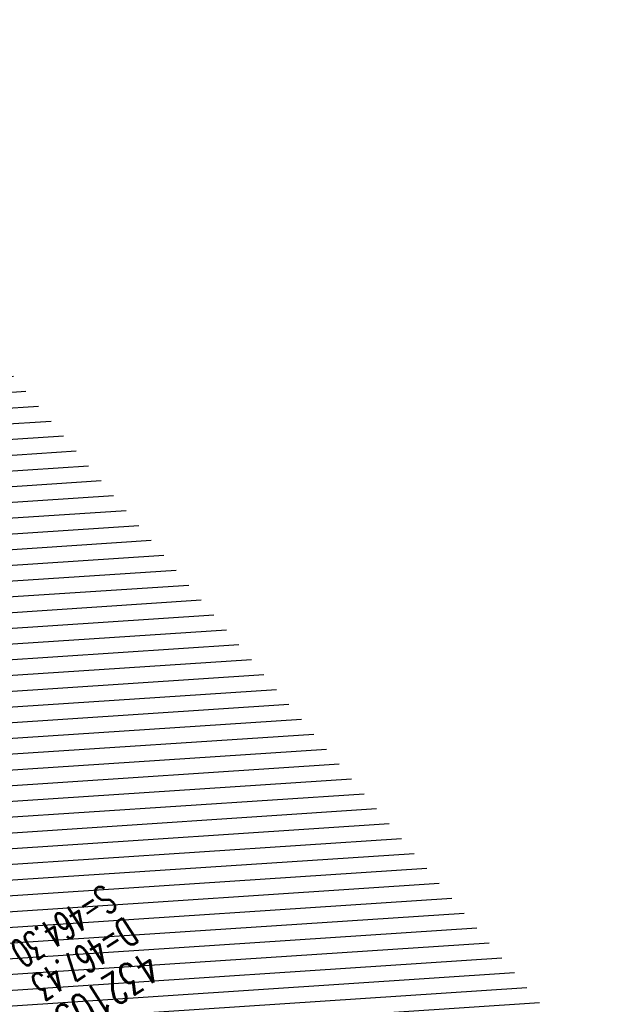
# Model space of a CAD drawing. Extents: x 454519 to 459636, y 422856 to 428936.
# Tile 45 of 82: x 455837 to 455876, y 427158 to 427221. Entities that reach past the tile are written whole.
import ezdxf

# ---------------------------------------------------------------- set-up
doc = ezdxf.new("R2010")
doc.units = 0
doc.header["$LTSCALE"] = 2
doc.header["$MEASUREMENT"] = 0
doc.linetypes.add('ACHSE', pattern=[5.5, 4, -0.5, 0.5, -0.5])
for name, color, linetype in [('ACHSETOP', 1, 'ACHSE'), ('FBR', 8, 'CONTINUOUS'), ('RINNE', 8, 'CONTINUOUS'), ('SCHACHTNR', 6, 'CONTINUOUS')]:
    doc.layers.add(name, color=color, linetype=linetype)
doc.styles.add('ROMANS', font='romans.shx', dxfattribs={"width": 0.8})
pattern_1 = [(3.773975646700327, (455992.015078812, 426960.8069440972), (-0.06582068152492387, 0.9978314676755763), [])]

msp = doc.modelspace()

# ---------------------------------------------------------------- hatches: boundary and pattern name
at = {"layer": 'RINNE'}
h = msp.add_hatch(dxfattribs=at)
h.set_pattern_fill('_USER', color=256, angle=45, pattern_type=0)
h.set_pattern_definition(pattern_1)
edge = h.paths.add_edge_path()
edge.add_arc((456706.4411801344, 427762.6067025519), 1073.912395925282, 228.1096512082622, 228.1470441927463)
edge.add_arc((456678.3279720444, 427731.2222189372), 1031.7776325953, 228.1470442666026, 228.7443340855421)
edge.add_arc((456817.1179151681, 427889.450250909), 1242.250334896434, 228.7443340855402, 229.2591103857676)
edge.add_arc((456655.3540386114, 427701.6536522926), 994.3892564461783, 229.2591103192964, 229.8344777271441)
edge.add_arc((456546.6304406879, 427572.8394985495), 825.8250047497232, 229.8344777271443, 230.5237640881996)
edge.add_arc((456558.4786236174, 427587.2246473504), 844.4613119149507, 230.5237641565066, 231.2054021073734)
edge.add_arc((456542.6020572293, 427567.4743682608), 819.1208524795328, 231.2054021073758, 231.9337716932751)
edge.add_arc((456729.1171736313, 427805.6348815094), 1121.624271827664, 231.9337716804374, 232.5562171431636)
edge.add_arc((456934.778702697, 428074.2034105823), 1459.892980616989, 232.5562171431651, 233.1286341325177)
edge.add_arc((456379.8464456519, 427334.3332336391), 535.0374845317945, 233.1286341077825, 234.0741831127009)
edge.add_arc((457408.1106984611, 428753.4778926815), 2287.549663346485, 234.0741831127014, 234.3800631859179)
edge.add_arc((456866.2793526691, 427997.2119791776), 1357.216744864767, 234.3800631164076, 234.7771743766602)
edge.add_arc((464010.5409575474, 438116.287582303), 13744.15199700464, 234.7771743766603, 234.830846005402)
edge.add_arc((452553.3409649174, 421856.0940063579), 6147.085440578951, 54.750590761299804, 54.83084403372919, ccw=False)
edge.add_arc((450423.3889629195, 418842.2157004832), 9837.635260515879, 54.68319294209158, 54.75059076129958, ccw=False)
edge.add_arc((457138.5254113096, 428320.4463469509), 1778.298352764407, 234.6831918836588, 234.8417144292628)
edge.add_arc((456312.9742775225, 427148.3422582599), 344.6447442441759, 234.8417144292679, 235.0346464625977)
edge.add_arc((455651.1323267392, 426201.9165695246), 810.2389521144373, 54.90881386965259, 55.03464184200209, ccw=False)
edge.add_arc((626422.3025217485, 508282.4458920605), 188910.6484772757, 205.3823657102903, 205.3841142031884)
edge.add_arc((456954.5834788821, 427870.8300588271), 1333.102490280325, 205.3841352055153, 205.4049463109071)
edge.add_arc((458532.7138070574, 428620.3483963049), 3080.178067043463, 205.4049463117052, 205.4263619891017)
edge.add_arc((1550284.820349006, 947638.4946961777), 1211923.632914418, 205.4263799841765, 205.4274597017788)
edge.add_arc((477688.698213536, 437702.3092579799), 24280.01867683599, 205.427459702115, 205.4469566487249)
edge.add_arc((517203.975589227, 456505.2410412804), 68040.81608416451, 205.4469541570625, 205.4586010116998)
edge.add_arc((456349.458995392, 427533.0808383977), 641.5708607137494, 205.4586010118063, 206.274924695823)
edge.add_arc((456893.6314883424, 427801.7313742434), 1248.445487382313, 206.2749247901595, 206.8602051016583)
edge.add_arc((456329.0991548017, 427515.8206175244), 615.6408442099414, 206.8602051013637, 207.7298477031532)
edge.add_arc((456730.4794299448, 427726.8167759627), 1069.100328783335, 207.7298477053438, 208.389861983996)
edge.add_arc((456776.6581306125, 427751.7749475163), 1121.592068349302, 208.3898619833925, 208.9733635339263)
edge.add_arc((456927.9310900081, 427835.5350069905), 1294.50608110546, 208.973363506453, 209.516510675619)
edge.add_arc((456713.8403745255, 427714.3268531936), 1048.485246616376, 209.5165106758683, 210.1493311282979)
edge.add_arc((456739.9802721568, 427729.5097063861), 1078.714591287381, 210.1493311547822, 210.7732249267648)
edge.add_arc((456488.7789916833, 427579.9227502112), 786.347799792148, 210.7732249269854, 211.6209509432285)
edge.add_arc((456413.5991257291, 427533.6338834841), 698.0603633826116, 211.6209508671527, 212.5206615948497)
edge.add_arc((456509.21856517, 427594.5986720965), 811.4613450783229, 212.5206615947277, 213.2703081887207)
edge.add_arc((456783.2679333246, 427774.4122317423), 1139.235615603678, 213.2703081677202, 213.9030311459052)
edge.add_arc((456933.7785731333, 427875.562742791), 1320.577498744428, 213.9030311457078, 214.4647752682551)
edge.add_arc((456431.9996749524, 427531.1536705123), 711.9728062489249, 214.4647751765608, 215.2297269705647)
edge.add_arc((456476.0714290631, 427562.2771301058), 765.926390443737, 215.2297269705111, 215.9776623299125)
edge.add_arc((456765.3114316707, 427772.2500499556), 1123.34548083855, 215.9776622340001, 216.5953030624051)
edge.add_arc((456809.5369494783, 427805.0891933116), 1178.430013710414, 216.595303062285, 217.1637610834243)
edge.add_arc((456701.0629044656, 427722.8609933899), 1042.312067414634, 217.1637609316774, 217.7681853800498)
edge.add_arc((456604.7520500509, 427648.2402554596), 920.4759676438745, 217.7681853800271, 218.5206743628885)
edge.add_arc((456318.3035235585, 427420.220001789), 554.3530450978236, 218.5206743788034, 219.4901857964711)
edge.add_arc((456528.37406017, 427593.3283626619), 826.5590974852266, 219.4901857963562, 220.0808899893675)
edge.add_arc((457478.2647514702, 428392.6692785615), 2068.025257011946, 220.0808900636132, 220.4543903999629)
edge.add_arc((457304.0648032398, 428244.1281273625), 1839.092743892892, 220.4543903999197, 220.8877486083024)
edge.add_arc((456561.2622209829, 427600.9703044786), 856.5411364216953, 220.8877485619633, 221.5226725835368)
edge.add_arc((456315.6048677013, 427383.4576779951), 528.4264035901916, 221.52267258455, 222.5897953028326)
edge.add_arc((456489.1192784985, 427542.9553317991), 764.1099887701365, 222.5897952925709, 223.4773137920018)
edge.add_arc((456673.2338726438, 427717.5350610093), 1017.834772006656, 223.4773137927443, 224.0533764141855)
edge.add_arc((456818.2277706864, 427857.8153168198), 1219.581595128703, 224.053376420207, 224.5796562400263)
edge.add_arc((456792.9479339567, 427832.9037103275), 1184.089930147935, 224.5796562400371, 225.1708086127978)
edge.add_arc((456580.1694347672, 427618.852754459), 882.2745868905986, 225.1708085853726, 225.8556112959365)
edge.add_arc((456478.2524220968, 427513.8454629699), 735.9406921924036, 225.8556112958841, 226.718988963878)
edge.add_arc((456503.4554284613, 427540.6080077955), 772.7024295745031, 226.7189889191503, 227.5615890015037)
edge.add_arc((456706.4411788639, 427762.6067011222), 1073.512394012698, 227.5615890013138, 228.1470441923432)
edge.add_arc((456678.3279720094, 427731.2222188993), 1031.377632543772, 228.1470442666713, 228.7443340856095)
edge.add_arc((456817.1179151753, 427889.4502509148), 1241.850334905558, 228.7443340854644, 229.2591103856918)
edge.add_arc((456655.3540386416, 427701.6536523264), 993.9892564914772, 229.259110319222, 229.834477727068)
edge.add_arc((456546.630440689, 427572.8394985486), 825.4250047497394, 229.8344777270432, 230.5237640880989)
edge.add_arc((456558.478623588, 427587.2246473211), 844.0613118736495, 230.5237641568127, 231.2054021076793)
edge.add_arc((456542.6020572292, 427567.4743682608), 818.7208524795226, 231.2054021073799, 231.9337716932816)
edge.add_arc((456729.1171736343, 427805.6348815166), 1121.224271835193, 231.933771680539, 232.5562171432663)
edge.add_arc((456934.7787026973, 428074.2034105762), 1459.492980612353, 232.5562171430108, 233.1286341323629)
edge.add_arc((456379.84644566, 427334.333233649), 534.6374845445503, 233.1286341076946, 234.0741831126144)
edge.add_arc((457408.1106984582, 428753.4778926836), 2287.149663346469, 234.0741831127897, 234.3800631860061)
edge.add_arc((456866.2793527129, 427997.2119792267), 1356.816744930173, 234.3800631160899, 234.7771743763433)
edge.add_arc((464010.5409575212, 438116.2875823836), 13743.75199705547, 234.7771743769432, 234.8308460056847)
edge.add_arc((452553.3409592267, 421856.0939983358), 6147.485450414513, 54.75059076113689, 54.83084403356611, ccw=False)
edge.add_arc((450423.3889629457, 418842.2157005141), 9838.035260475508, 54.6831929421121, 54.7505907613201, ccw=False)
edge.add_arc((457138.52541285, 428320.4463491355), 1777.898355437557, 234.6831918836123, 234.8417144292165)
edge.add_arc((456312.974277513, 427148.3422582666), 344.2447442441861, 234.8417144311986, 235.034646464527)
edge.add_arc((455651.1323182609, 426201.9165575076), 810.6389668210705, 54.90881386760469, 55.03464183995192, ccw=False)
h = msp.add_hatch(dxfattribs=at)
h.set_pattern_fill('_USER', color=256, angle=45, pattern_type=0)
h.set_pattern_definition(pattern_1)
edge = h.paths.add_edge_path()
edge.add_arc((456706.4411801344, 427762.6067025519), 1073.912395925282, 228.1096512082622, 228.1470441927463)
edge.add_arc((456678.3279720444, 427731.2222189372), 1031.7776325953, 228.1470442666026, 228.7443340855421)
edge.add_arc((456817.1179151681, 427889.450250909), 1242.250334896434, 228.7443340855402, 229.2591103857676)
edge.add_arc((456655.3540386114, 427701.6536522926), 994.3892564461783, 229.2591103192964, 229.8344777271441)
edge.add_arc((456546.6304406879, 427572.8394985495), 825.8250047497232, 229.8344777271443, 230.5237640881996)
edge.add_arc((456558.4786236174, 427587.2246473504), 844.4613119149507, 230.5237641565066, 231.2054021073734)
edge.add_arc((456542.6020572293, 427567.4743682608), 819.1208524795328, 231.2054021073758, 231.9337716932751)
edge.add_arc((456729.1171736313, 427805.6348815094), 1121.624271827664, 231.9337716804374, 232.5562171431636)
edge.add_arc((456934.778702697, 428074.2034105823), 1459.892980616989, 232.5562171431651, 233.1286341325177)
edge.add_arc((456379.8464456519, 427334.3332336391), 535.0374845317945, 233.1286341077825, 234.0741831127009)
edge.add_arc((457408.1106984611, 428753.4778926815), 2287.549663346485, 234.0741831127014, 234.3800631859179)
edge.add_arc((456866.2793526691, 427997.2119791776), 1357.216744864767, 234.3800631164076, 234.7771743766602)
edge.add_arc((464010.5409575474, 438116.287582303), 13744.15199700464, 234.7771743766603, 234.830846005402)
edge.add_arc((452553.3409649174, 421856.0940063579), 6147.085440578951, 54.750590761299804, 54.83084403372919, ccw=False)
edge.add_arc((450423.3889629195, 418842.2157004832), 9837.635260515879, 54.68319294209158, 54.75059076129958, ccw=False)
edge.add_arc((457138.5254113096, 428320.4463469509), 1778.298352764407, 234.6831918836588, 234.8417144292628)
edge.add_arc((456312.9742775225, 427148.3422582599), 344.6447442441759, 234.8417144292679, 235.0346464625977)
edge.add_arc((455651.1323267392, 426201.9165695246), 810.2389521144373, 54.90881386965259, 55.03464184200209, ccw=False)
edge.add_arc((626422.3025217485, 508282.4458920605), 188910.6484772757, 205.3823657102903, 205.3841142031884)
edge.add_arc((456954.5834788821, 427870.8300588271), 1333.102490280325, 205.3841352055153, 205.4049463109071)
edge.add_arc((458532.7138070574, 428620.3483963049), 3080.178067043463, 205.4049463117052, 205.4263619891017)
edge.add_arc((1550284.820349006, 947638.4946961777), 1211923.632914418, 205.4263799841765, 205.4274597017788)
edge.add_arc((477688.698213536, 437702.3092579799), 24280.01867683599, 205.427459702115, 205.4469566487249)
edge.add_arc((517203.975589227, 456505.2410412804), 68040.81608416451, 205.4469541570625, 205.4586010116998)
edge.add_arc((456349.458995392, 427533.0808383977), 641.5708607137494, 205.4586010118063, 206.274924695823)
edge.add_arc((456893.6314883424, 427801.7313742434), 1248.445487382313, 206.2749247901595, 206.8602051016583)
edge.add_arc((456329.0991548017, 427515.8206175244), 615.6408442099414, 206.8602051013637, 207.7298477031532)
edge.add_arc((456730.4794299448, 427726.8167759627), 1069.100328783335, 207.7298477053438, 208.389861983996)
edge.add_arc((456776.6581306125, 427751.7749475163), 1121.592068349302, 208.3898619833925, 208.9733635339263)
edge.add_arc((456927.9310900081, 427835.5350069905), 1294.50608110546, 208.973363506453, 209.516510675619)
edge.add_arc((456713.8403745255, 427714.3268531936), 1048.485246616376, 209.5165106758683, 210.1493311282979)
edge.add_arc((456739.9802721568, 427729.5097063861), 1078.714591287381, 210.1493311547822, 210.7732249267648)
edge.add_arc((456488.7789916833, 427579.9227502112), 786.347799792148, 210.7732249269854, 211.6209509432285)
edge.add_arc((456413.5991257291, 427533.6338834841), 698.0603633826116, 211.6209508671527, 212.5206615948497)
edge.add_arc((456509.21856517, 427594.5986720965), 811.4613450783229, 212.5206615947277, 213.2703081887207)
edge.add_arc((456783.2679333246, 427774.4122317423), 1139.235615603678, 213.2703081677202, 213.9030311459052)
edge.add_arc((456933.7785731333, 427875.562742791), 1320.577498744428, 213.9030311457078, 214.4647752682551)
edge.add_arc((456431.9996749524, 427531.1536705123), 711.9728062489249, 214.4647751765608, 215.2297269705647)
edge.add_arc((456476.0714290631, 427562.2771301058), 765.926390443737, 215.2297269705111, 215.9776623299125)
edge.add_arc((456765.3114316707, 427772.2500499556), 1123.34548083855, 215.9776622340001, 216.5953030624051)
edge.add_arc((456809.5369494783, 427805.0891933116), 1178.430013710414, 216.595303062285, 217.1637610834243)
edge.add_arc((456701.0629044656, 427722.8609933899), 1042.312067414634, 217.1637609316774, 217.7681853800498)
edge.add_arc((456604.7520500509, 427648.2402554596), 920.4759676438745, 217.7681853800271, 218.5206743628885)
edge.add_arc((456318.3035235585, 427420.220001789), 554.3530450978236, 218.5206743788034, 219.4901857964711)
edge.add_arc((456528.37406017, 427593.3283626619), 826.5590974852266, 219.4901857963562, 220.0808899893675)
edge.add_arc((457478.2647514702, 428392.6692785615), 2068.025257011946, 220.0808900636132, 220.4543903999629)
edge.add_arc((457304.0648032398, 428244.1281273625), 1839.092743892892, 220.4543903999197, 220.8877486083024)
edge.add_arc((456561.2622209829, 427600.9703044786), 856.5411364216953, 220.8877485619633, 221.5226725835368)
edge.add_arc((456315.6048677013, 427383.4576779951), 528.4264035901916, 221.52267258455, 222.5897953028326)
edge.add_arc((456489.1192784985, 427542.9553317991), 764.1099887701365, 222.5897952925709, 223.4773137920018)
edge.add_arc((456673.2338726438, 427717.5350610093), 1017.834772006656, 223.4773137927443, 224.0533764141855)
edge.add_arc((456818.2277706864, 427857.8153168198), 1219.581595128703, 224.053376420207, 224.5796562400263)
edge.add_arc((456792.9479339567, 427832.9037103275), 1184.089930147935, 224.5796562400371, 225.1708086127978)
edge.add_arc((456580.1694347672, 427618.852754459), 882.2745868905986, 225.1708085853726, 225.8556112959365)
edge.add_arc((456478.2524220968, 427513.8454629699), 735.9406921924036, 225.8556112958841, 226.718988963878)
edge.add_arc((456503.4554284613, 427540.6080077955), 772.7024295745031, 226.7189889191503, 227.5615890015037)
edge.add_arc((456706.4411788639, 427762.6067011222), 1073.512394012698, 227.5615890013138, 228.1470441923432)
edge.add_arc((456678.3279720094, 427731.2222188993), 1031.377632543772, 228.1470442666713, 228.7443340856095)
edge.add_arc((456817.1179151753, 427889.4502509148), 1241.850334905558, 228.7443340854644, 229.2591103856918)
edge.add_arc((456655.3540386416, 427701.6536523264), 993.9892564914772, 229.259110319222, 229.834477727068)
edge.add_arc((456546.630440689, 427572.8394985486), 825.4250047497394, 229.8344777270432, 230.5237640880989)
edge.add_arc((456558.478623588, 427587.2246473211), 844.0613118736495, 230.5237641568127, 231.2054021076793)
edge.add_arc((456542.6020572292, 427567.4743682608), 818.7208524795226, 231.2054021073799, 231.9337716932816)
edge.add_arc((456729.1171736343, 427805.6348815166), 1121.224271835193, 231.933771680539, 232.5562171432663)
edge.add_arc((456934.7787026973, 428074.2034105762), 1459.492980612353, 232.5562171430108, 233.1286341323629)
edge.add_arc((456379.84644566, 427334.333233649), 534.6374845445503, 233.1286341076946, 234.0741831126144)
edge.add_arc((457408.1106984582, 428753.4778926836), 2287.149663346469, 234.0741831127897, 234.3800631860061)
edge.add_arc((456866.2793527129, 427997.2119792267), 1356.816744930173, 234.3800631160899, 234.7771743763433)
edge.add_arc((464010.5409575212, 438116.2875823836), 13743.75199705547, 234.7771743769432, 234.8308460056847)
edge.add_arc((452553.3409592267, 421856.0939983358), 6147.485450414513, 54.75059076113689, 54.83084403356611, ccw=False)
edge.add_arc((450423.3889629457, 418842.2157005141), 9838.035260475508, 54.6831929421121, 54.7505907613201, ccw=False)
edge.add_arc((457138.52541285, 428320.4463491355), 1777.898355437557, 234.6831918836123, 234.8417144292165)
edge.add_arc((456312.974277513, 427148.3422582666), 344.2447442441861, 234.8417144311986, 235.034646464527)
edge.add_arc((455651.1323182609, 426201.9165575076), 810.6389668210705, 54.90881386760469, 55.03464183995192, ccw=False)
h = msp.add_hatch(dxfattribs=at)
h.set_pattern_fill('_USER', color=256, angle=45, pattern_type=0)
h.set_pattern_definition([(340.3391115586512, (455769.4455807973, 427278.9441252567), (0.3364525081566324, 0.9417004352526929), [])])
edge = h.paths.add_edge_path()
edge.add_arc((456663.4824036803, 427696.7702464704), 987.8294326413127, 212.1821521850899, 213.0462729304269, ccw=False)
edge.add_arc((456109.3337357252, 427348.0452323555), 333.0852981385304, 210.6934124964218, 212.1821521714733, ccw=False)
edge.add_arc((493670.036369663, 449644.1178657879), 44012.8430496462, 210.6713995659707, 210.6934124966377, ccw=False)
edge.add_arc((455879.9200614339, 427231.4953556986), 76.31452986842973, 210.1413628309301, 210.6713980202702, ccw=False)
edge.add_arc((456749.2087362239, 427736.2431574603), 1081.517565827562, 209.5390770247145, 210.1413628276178, ccw=False)
edge.add_arc((456719.6818867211, 427719.5110751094), 1047.579424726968, 208.9271091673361, 209.5390770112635, ccw=False)
edge.add_arc((456535.6873575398, 427617.8270233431), 837.3566068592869, 208.1983056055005, 208.9271091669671, ccw=False)
edge.add_arc((456922.0143739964, 427824.9590447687), 1275.708335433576, 207.6078961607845, 208.1983056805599, ccw=False)
edge.add_arc((456988.079025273, 427859.5084036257), 1350.26164753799, 206.9199839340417, 207.6078961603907, ccw=False)
edge.add_arc((456035.4982253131, 427375.8187464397), 281.9143889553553, 205.4135944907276, 206.9199839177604, ccw=False)
edge.add_arc((456587.1530817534, 427637.9241512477), 892.6699242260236, 205.3458315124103, 205.41359449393, ccw=False)
edge.add_arc((831511.8558224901, 605231.0882102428), 415751.5189870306, 205.3426937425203, 205.3458329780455, ccw=False)
edge.add_arc((458504.644202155, 428571.2172647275), 3025.108488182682, 205.2888813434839, 205.3426937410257, ccw=False)
edge.add_arc((479589.5503804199, 438532.9981735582), 26344.85006955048, 205.2706413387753, 205.2888752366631, ccw=False)
edge.add_arc((456663.48240368, 427696.7702464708), 987.4294326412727, 212.1821521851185, 213.0462729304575, ccw=False)
edge.add_arc((456109.3337357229, 427348.0452323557), 332.6852981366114, 210.6934124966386, 212.1821521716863, ccw=False)
edge.add_arc((493670.0363696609, 449644.1178657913), 44012.44304964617, 210.671399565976, 210.6934124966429, ccw=False)
edge.add_arc((455879.9200604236, 427231.4953551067), 75.9145286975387, 210.1413628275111, 210.671398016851, ccw=False)
edge.add_arc((456749.2087362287, 427736.2431574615), 1081.117565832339, 209.539077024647, 210.1413628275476, ccw=False)
edge.add_arc((456719.681886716, 427719.5110751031), 1047.179424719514, 208.92710916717, 209.5390770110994, ccw=False)
edge.add_arc((456535.6873575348, 427617.8270233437), 836.9566068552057, 208.198305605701, 208.9271091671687, ccw=False)
edge.add_arc((456922.0143740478, 427824.9590447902), 1275.308335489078, 207.6078961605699, 208.198305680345, ccw=False)
edge.add_arc((456988.0790252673, 427859.5084036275), 1349.861647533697, 206.9199839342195, 207.6078961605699, ccw=False)
edge.add_arc((456035.4982253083, 427375.8187464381), 281.5143889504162, 205.4135944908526, 206.9199839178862, ccw=False)
edge.add_arc((456587.1530817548, 427637.9241511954), 892.2699242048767, 205.345831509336, 205.4135944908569, ccw=False)
edge.add_arc((831511.8559937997, 605231.0882904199), 415751.1191761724, 205.3426937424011, 205.3458329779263, ccw=False)
edge.add_arc((458504.6442023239, 428571.2172648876), 3024.708488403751, 205.2888813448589, 205.3426937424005, ccw=False)
edge.add_arc((479589.5502591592, 438532.9981162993), 26344.44993545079, 205.2706413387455, 205.2888752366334, ccw=False)

# ---------------------------------------------------------------- linework, layer by layer
at = {"layer": 'ACHSETOP', "flags": 128}
msp.add_lwpolyline([(457915.715, 424851.2929999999, -5.7237020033e-06), (457913.5820045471, 424853.8127098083, -4.40682974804e-05), (457913.305, 424854.14), (457897.156, 424873.224, 3.6424460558e-06), (457889.0809999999, 424882.7655, -8.380590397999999e-06), (457881.006, 424892.307, -2.3643986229e-06), (457872.6148452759, 424902.2225036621, -2.5570617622e-06), (457864.856, 424911.3910000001), (457848.707, 424930.475, 2.68727882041e-05), (457843.578, 424936.5355000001, -1.29691010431e-05), (457838.449, 424942.596, -0.0008275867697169), (457837.3373354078, 424943.9140458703, -0.0001929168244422), (457832.58, 424949.578, -0.0028355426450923), (457826.3601611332, 424957.0749066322, -0.0018102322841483), (457816.727, 424968.908, -0.002662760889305), (457809.6168318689, 424977.8032842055, -0.002227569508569), (457801.222, 424988.5189999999, -0.0022271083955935), (457793.586991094, 424998.4457470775, -0.0022354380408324), (457786.069, 425008.403, -0.0022366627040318), (457778.6386646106, 425018.4293945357, -0.002229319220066), (457771.2739999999, 425028.555, -0.0022277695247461), (457764.0066893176, 425038.7363237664, -0.0022310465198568), (457756.841, 425048.967, -0.0022380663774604), (457749.7119100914, 425059.3415419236, -0.0022697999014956), (457742.775, 425069.634, -0.0022012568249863), (457734.8705065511, 425081.5914196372, -0.0029583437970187), (457729.081, 425090.549, -0.0013758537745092), (457721.2991441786, 425102.8212166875, -0.0021970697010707), (457716.4810000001, 425110.541, -1.77989326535e-05), (457715.867577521, 425111.5336072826, 0.0001024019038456), (457715.761, 425111.706, 4.6999397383e-06), (457709.1855, 425122.3370000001, -6.2622585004e-06), (457702.61, 425132.968), (457689.4600000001, 425154.229), (457676.309, 425175.4909999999), (457663.1579999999, 425196.753, -6.4889327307e-06), (457656.5829999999, 425207.3835, 6.4889371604e-06), (457650.008, 425218.014), (457636.857, 425239.276), (457623.706, 425260.5379999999, -6.4889351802e-06), (457617.131, 425271.1685, 6.4889319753e-06), (457610.556, 425281.799), (457597.4050000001, 425303.061), (457584.254, 425324.3229999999, -1.70093747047e-05), (457577.679, 425334.9540000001, 1.70094578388e-05), (457571.104, 425345.585, 1.0520711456e-05), (457564.5285, 425356.2155, -6.502888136e-06), (457557.953, 425366.846, -2.0911148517e-06), (457550.8248519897, 425378.3703994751, -2.474848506e-06), (457544.802, 425388.108, -1.22541592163e-05), (457538.227, 425398.739, 1.6007444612e-06), (457531.652, 425409.37, 1.27604963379e-05), (457522.1504988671, 425424.7318210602, 3.64865904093e-05), (457518.8218128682, 425430.1123795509, 1.5838947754e-06), (457518.5, 425430.632, 0.0014941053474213), (457513.1669522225, 425439.1858245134, 0.0010094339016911), (457505.21, 425451.807, 0.002111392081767), (457499.479469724, 425460.7721368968, 0.0015644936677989), (457491.657, 425472.814, 0.0015642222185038), (457484.7942822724, 425483.2350990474, 0.0015586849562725), (457477.842, 425493.65, 0.0015615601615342), (457470.823847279, 425504.0228088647, 0.0015675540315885), (457463.768, 425514.3119999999, 0.0015669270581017), (457456.6441898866, 425524.5619353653, 0.0015624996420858), (457449.436, 425534.796, 0.001556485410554), (457442.1688317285, 425544.9782870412, 0.0015589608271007), (457434.85, 425555.099, 0.0015635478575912), (457427.4628506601, 425565.1809841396, 0.0015631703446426), (457420.011, 425575.2189999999, 0.0015648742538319), (457412.5004685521, 425585.204919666, 0.0015637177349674), (457404.922, 425595.151, 0.0015623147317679), (457397.2846513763, 425605.0454179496, 0.0015619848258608), (457389.5840000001, 425614.894, 0.0015630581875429), (457381.8118255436, 425624.7070369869, 0.0015675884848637), (457374.001, 425634.443, 0.001560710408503), (457366.1356377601, 425644.1222442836, 0.0015538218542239), (457358.175, 425653.795, 0.0015575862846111), (457350.1548215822, 425663.4174354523, 0.0015642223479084), (457342.109, 425672.949, 0.0015715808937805), (457333.9999520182, 425682.4341361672, 0.001566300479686), (457325.804, 425691.9, 0.0015597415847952), (457317.5557809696, 425701.3067350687, 0.001562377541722), (457309.263, 425710.646, 0.0015602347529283), (457300.9111034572, 425719.9343515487, 0.0015581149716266), (457292.49, 425729.183, 0.0015637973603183), (457284.0013162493, 425738.3897323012, 0.0015694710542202), (457275.4859999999, 425747.51, 0.0015643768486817), (457266.0079555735, 425757.5346882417, 0.0019262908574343), (457258.254, 425765.622, 0.0011855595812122), (457247.5588677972, 425776.6388564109, 0.0018872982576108), (457240.798, 425783.5179999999, 4.14654301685e-05), (457237.4503296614, 425786.8980544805, 0.0003161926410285), (457237.011, 425787.3410000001, 1.6280438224e-06), (457228.4492874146, 425795.9622116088, 2.6488112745e-06), (457223.187, 425801.261), (457205.5699999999, 425819), (457187.954, 425836.739), (457170.338, 425854.4779999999), (457152.722, 425872.217), (457135.106, 425889.956), (457117.49, 425907.6949999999), (457099.874, 425925.434), (457082.258, 425943.173), (457064.642, 425960.912, 1.419089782e-05), (457055.8335, 425969.7815, -1.41908994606e-05), (457047.025, 425978.651), (457029.4089999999, 425996.39), (457011.793, 426014.129), (456994.177, 426031.868), (456976.561, 426049.6070000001), (456958.945, 426067.346), (456941.329, 426085.085), (456923.713, 426102.824), (456906.097, 426120.563, 1.41909002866e-05), (456897.2884999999, 426129.4325, -1.41909011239e-05), (456888.48, 426138.302), (456870.864, 426156.041), (456853.248, 426173.78), (456835.632, 426191.5189999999), (456818.0159999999, 426209.258), (456800.4000000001, 426226.997), (456782.784, 426244.736), (456765.1679999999, 426262.4749999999), (456747.5520000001, 426280.214), (456729.935, 426297.954), (456712.319, 426315.693), (456694.703, 426333.4320000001), (456677.0870000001, 426351.171), (456659.471, 426368.9099999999), (456641.855, 426386.649), (456624.239, 426404.388), (456606.623, 426422.127), (456589.007, 426439.866, 1.41908994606e-05), (456580.1985, 426448.7354999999, -1.419089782e-05), (456571.39, 426457.605), (456553.7739999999, 426475.3439999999), (456536.158, 426493.0829999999), (456518.542, 426510.822), (456500.926, 426528.561), (456483.31, 426546.2999999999), (456465.694, 426564.039), (456448.078, 426581.778), (456430.4620000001, 426599.517, 1.4190898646e-05), (456421.6535, 426608.3865, -1.3510570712e-05), (456412.845, 426617.256), (456395.229, 426634.995), (456383.6329999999, 426646.672, 0.0007250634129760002), (456382.564301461, 426647.7450453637, 0.0001562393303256), (456377.596, 426652.716, 0.0026262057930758), (456370.6938300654, 426659.5454201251, 0.0016677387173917), (456359.733, 426670.206, 0.0024979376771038), (456351.5191550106, 426678.0627434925, 0.0020825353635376), (456341.581, 426687.396, 0.0020850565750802), (456332.3896813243, 426695.8848137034, 0.0020889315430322), (456323.145, 426704.281, 0.002081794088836), (456313.8389599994, 426712.5923190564, 0.0020742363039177), (456304.43, 426720.856, 0.0020791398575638), (456294.951384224, 426729.0423936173, 0.0020872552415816), (456285.4419999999, 426737.118, 0.0020932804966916), (456275.8588959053, 426745.11927066, 0.0020880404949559), (456266.185, 426753.0599999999, 0.00207738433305), (456256.4573893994, 426760.9100970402, 0.0020774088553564), (456246.665, 426768.679, 0.0020817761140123), (456236.7988537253, 426776.3735656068, 0.0020857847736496), (456226.888, 426783.971, 0.002088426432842), (456215.983967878, 426792.186172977, 0.0025125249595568), (456206.858, 426798.9309999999, 0.0016518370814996), (456194.4647360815, 426807.931992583, 0.0026130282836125), (456186.582, 426813.555, 0.0001312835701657), (456181.1924040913, 426817.3551108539, 0.0006611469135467), (456180.121, 426818.108, 1.1783587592e-06), (456173.1205, 426823.0135, -2.232950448e-06), (456166.12, 426827.919), (456145.646, 426842.266), (456125.173, 426856.613), (456104.7000000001, 426870.96), (456084.226, 426885.308, 1.18400998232e-05), (456075.0295, 426891.7525, -1.23971821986e-05), (456065.833, 426898.197, -0.0004398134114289), (456065.7244211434, 426898.2732337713, -2.42444577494e-05), (456063.7559999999, 426899.658, -0.0037126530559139), (456055.7163037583, 426905.404152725, -0.0024268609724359), (456043.5260000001, 426914.345, -0.0045115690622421), (456034.8507370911, 426920.894837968, -0.0034706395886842), (456023.711, 426929.588, -0.0034764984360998), (456013.9624268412, 426937.4158719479, -0.0034780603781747), (456004.328, 426945.375, -0.0034723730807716), (455994.8082299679, 426953.4646542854, -0.0034684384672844), (455985.391, 426961.695, -0.0034672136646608), (455976.0855838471, 426970.0581026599, -0.0034735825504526), (455966.914, 426978.534, -0.003474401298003), (455957.8619912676, 426987.1356547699, -0.0034673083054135), (455948.9120000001, 426995.88, -0.0034699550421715), (455940.0873319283, 427004.7445193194, -0.0034744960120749), (455931.398, 427013.7189999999, -0.0034787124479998), (455922.8336663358, 427022.8141259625, -0.0034747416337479), (455914.3869999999, 427032.0379999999, -0.0034709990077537), (455906.0678161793, 427041.3799572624, -0.0034759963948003), (455897.891, 427050.8229999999, -0.0034695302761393), (455889.8480537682, 427060.3764410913, -0.0034632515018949), (455881.924, 427070.058, -0.0034699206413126), (455874.1312284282, 427079.8531809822, -0.003479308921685), (455866.496, 427089.7289999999, -0.0034793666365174), (455859.0007225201, 427099.707762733, -0.0034686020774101), (455851.622, 427109.821, -0.0034649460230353), (455844.3866210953, 427120.0321984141, -0.0034729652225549), (455837.3099999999, 427130.319, -0.0034779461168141), (455830.3734090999, 427140.708654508, -0.0034738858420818), (455823.574, 427151.206, -0.0034699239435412), (455816.9236234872, 427161.7926200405, -0.0034710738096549), (455810.423, 427172.467, -0.0034717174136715), (455804.0695945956, 427183.2333632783, -0.0034726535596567), (455797.868, 427194.084, -0.0034727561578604), (455791.415108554, 427205.7474470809, -0.0039665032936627), (455785.918, 427216.042, -0.0029763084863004), (455778.9359194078, 427229.566150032, -0.004631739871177), (455774.582, 427238.324, -0.0005794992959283), (455770.4902915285, 427246.7742247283, -0.0017239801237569), (455769.128, 427249.6209999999, -7.0274294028e-06), (455765.12084198, 427258.0697383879, -2.11730011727e-05), (455763.7909999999, 427260.874), (455753.0800000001, 427283.463), (455742.368, 427306.052), (455731.656, 427328.6409999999, -1.64398793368e-05), (455726.8549999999, 427338.766, 1.24121185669e-05), (455722.054, 427348.891, 0.0005048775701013), (455721.9930163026, 427349.0192677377, 2.93048221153e-05), (455720.94, 427351.2279999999, 0.0057605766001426), (455716.6172567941, 427360.0311943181, 0.0037188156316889), (455709.664, 427373.5379999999, 0.0066881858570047), (455704.4555078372, 427383.1581415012, 0.0052035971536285), (455697.4689999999, 427395.36, 0.0052101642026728), (455691.0347966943, 427406.0734819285, 0.005207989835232), (455684.376, 427416.655, 0.0052122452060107), (455677.4979978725, 427427.0956800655, 0.0052146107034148), (455670.407, 427437.3859999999, 0.005207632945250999), (455663.105715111, 427447.5226071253, 0.0052013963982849), (455655.586, 427457.517, 0.005204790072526), (455647.5367865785, 427467.7641095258, 0.0056661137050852), (455639.94, 427477.014, 0.0047628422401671), (455630.2105965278, 427488.3691906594, 0.0070894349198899), (455623.495, 427495.841, 0.0016576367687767), (455615.5612473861, 427504.3634340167, 0.0035717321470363), (455611.838, 427508.28, 1.17252701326e-05), (455607.9953475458, 427512.2645901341, -2.68440352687e-05), (455606.3179999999, 427514.004), (455588.965, 427532.001), (455571.613, 427549.997), (455554.26, 427567.994), (455536.907, 427585.991, 1.38823844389e-05), (455528.2305, 427594.989, -1.38823844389e-05), (455519.554, 427603.987), (455502.201, 427621.984), (455484.848, 427639.981, 1.8861165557e-06), (455479.3094999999, 427645.7249999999, -9.099787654e-07), (455473.771, 427651.4689999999, -0.0011558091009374), (455472.6029245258, 427652.6860379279, -0.0002650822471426), (455467.525, 427658.007, -0.0039632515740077), (455460.8671384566, 427665.1027009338, -0.0025253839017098), (455450.564, 427676.373, -0.0037275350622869), (455442.9838321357, 427684.8758454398, -0.0031201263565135), (455434.068, 427695.157, -0.003121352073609), (455425.9926667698, 427704.7072329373, -0.003124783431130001), (455418.046, 427714.347, -0.0031305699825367), (455410.2178939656, 427724.0887358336, -0.0031292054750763), (455402.509, 427733.9320000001, -0.0031237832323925), (455394.928320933, 427743.86498148, -0.0031215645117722), (455387.467, 427753.899, -0.0031230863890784), (455380.1288377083, 427764.0291989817, -0.0031274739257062), (455372.928, 427774.236, -0.0031283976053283), (455365.8541891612, 427784.5338965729, -0.0031249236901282), (455358.902, 427794.931, -0.0031213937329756), (455351.8268312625, 427805.8035540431, -0.0033664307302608), (455345.3979999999, 427815.969, -0.0028826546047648), (455337.5810054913, 427828.6783308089, -0.004267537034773), (455332.424, 427837.338, -0.0010810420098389), (455326.4189047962, 427847.6716518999, -0.0022261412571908), (455323.536, 427852.7089999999, -8.7910746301e-06), (455321.0106625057, 427857.1676763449, 2.10703376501e-05), (455319.966, 427859.0119999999), (455307.644, 427880.764, -2.4278625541e-06), (455301.483, 427891.6404999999, 4.928862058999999e-06), (455295.322, 427902.5169999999, 4.9286920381e-06), (455289.1609999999, 427913.3929999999, -5.5836846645e-06), (455283, 427924.269, -1.8945056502e-06), (455276.8389358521, 427935.1454925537, -1.894512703e-06), (455270.678, 427946.0219999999, -3.271027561e-06), (455264.5175000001, 427956.8979999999, 3.2710273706e-06), (455258.357, 427967.7739999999, 2.2299249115e-06), (455252.1960601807, 427978.6504974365, 2.2299185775e-06), (455246.035, 427989.5269999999, 5.583686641e-06), (455239.874, 428000.4029999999, -4.9286920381e-06), (455233.713, 428011.2789999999, -4.9288640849e-06), (455227.5520000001, 428022.1554999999, 4.9288623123e-06), (455221.391, 428033.032, 4.9286917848e-06), (455215.23, 428043.9079999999, -4.9286900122e-06), (455209.069, 428054.7839999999, -4.9288620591e-06), (455202.908, 428065.6604999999, 4.9288620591e-06), (455196.747, 428076.537, 4.9286900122e-06), (455190.586, 428087.4129999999, -5.5836865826e-06), (455184.425, 428098.2889999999, -2.0849465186e-06), (455178.2639389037, 428109.1654968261, -2.0849534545e-06), (455172.1029999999, 428120.042, -3.271027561e-06), (455165.9425, 428130.918, 3.2710273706e-06), (455159.782, 428141.7939999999, 2.154606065e-06), (455153.621055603, 428152.6705093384, 2.1545958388e-06), (455147.46, 428163.547, 5.583686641e-06), (455141.299, 428174.423, -4.9286920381e-06), (455135.1379999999, 428185.2989999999, -4.928862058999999e-06), (455128.9769999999, 428196.1755, 4.9288640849e-06), (455122.8159999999, 428207.052, 4.9286900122e-06), (455116.655, 428217.928, -9.2834004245e-06), (455110.494, 428228.804), (455098.1720000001, 428250.557), (455091.753, 428261.8890000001, 0.0006840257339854), (455090.3253055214, 428264.4014055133, 0.0002175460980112), (455085.822, 428272.293, 0.0018807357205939), (455080.9557855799, 428280.7380291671, 0.0012017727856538), (455073.259, 428293.907, 0.0016315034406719), (455067.3301134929, 428303.9204669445, 0.0014208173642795), (455060.452, 428315.377, 0.0014278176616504), (455053.957306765, 428326.0565402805, 0.0014276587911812), (455047.4010000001, 428336.7000000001, 0.0014195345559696), (455040.7914707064, 428347.2942862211, 0.0014165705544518), (455034.108, 428357.8730000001, 0.0014158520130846), (455027.361249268, 428368.4190932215, 0.0014202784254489), (455020.5759999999, 428378.8939999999, 0.0014254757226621), (455013.722351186, 428389.3436762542, 0.0014248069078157), (455006.806, 428399.7590000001, 0.0014180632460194), (454999.838590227, 428410.1228597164, 0.0014153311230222), (454992.799, 428420.467, 0.0014168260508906), (454985.6991507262, 428430.7736839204, 0.0014204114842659), (454978.559, 428441.0140000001, 0.0014255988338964), (454971.3585461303, 428451.2165281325, 0.001422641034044), (454964.085, 428461.3989999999, 0.0014196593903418), (454956.7552913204, 428471.5377432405, 0.0014221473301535), (454949.381, 428481.617, 0.001169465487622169), (454943.2563431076, 428489.8978319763, 0.0014155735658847)], format="xyb", dxfattribs=at)
at = {"layer": 'FBR'}
for points in [[(455488.2306976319, 427511.9027299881, 4.2080972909e-06), (455499.276, 427496.1010000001, 8.5859109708e-06)], [(455664.1879999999, 427254.607, -7.4147477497e-06), (455668.9538402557, 427247.2312469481, -4.6635185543e-06), (455676.531, 427235.5039999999, -7.3141753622e-06), (455683.7504062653, 427224.3298645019, -1.06980116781e-05), (455688.686, 427216.6900000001, -0.0017893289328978), (455693.4211886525, 427209.3021283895, -0.0011263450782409), (455700.875, 427197.5220000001, -0.0008504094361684), (455706.4365382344, 427188.6550614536, -0.0007529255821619), (455712.686, 427178.62, -0.0006320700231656), (455719.5182535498, 427167.5810962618, -0.0008923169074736), (455724.334, 427159.747, -0.0007754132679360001), (455729.2470880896, 427151.6944708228, -0.0005443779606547), (455736.215, 427140.206, -0.0006227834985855), (455742.548509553, 427129.7083239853, -0.0006956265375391), (455748.1939999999, 427120.295, -0.0011821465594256), (455753.0865418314, 427112.0672501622, -0.0008727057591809), (455759.6679999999, 427100.895, -0.0011721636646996), (455766.1886609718, 427089.7217166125, -0.0014487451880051), (455771.417, 427080.654, -0.0009801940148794), (455776.382268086, 427071.9450415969, -0.0007819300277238), (455782.5679999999, 427061.006, -0.0006513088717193)]]:
    msp.add_lwpolyline(points, format="xyb", dxfattribs=at)
at = {"layer": 'FBR', "flags": 128}
msp.add_lwpolyline([(457176.513, 425850.979, -1.3087681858e-06), (457160.2869374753, 425867.3886079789, -0.0001755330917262)], format="xyb", dxfattribs=at)
at = {"layer": 'RINNE'}
for points in [[(455576.8795337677, 427550.0968513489, 2.970471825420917e-06), (455590.286, 427536.1029999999, 0.0001049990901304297)], [(455750.5271773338, 427297.6999983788, 4.711156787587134e-06), (455760.333, 427277.074, 8.507147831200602e-05)], [(455750.5271773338, 427297.6999983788, 4.711156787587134e-06), (455760.333, 427277.074, 8.507147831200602e-05)], [(455750.8884324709, 427297.871738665, 4.711156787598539e-06), (455760.6942518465, 427277.2457472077, 8.50714783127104e-05)], [(455750.8884324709, 427297.871738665, 4.711156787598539e-06), (455760.6942518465, 427277.2457472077, 8.50714783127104e-05)]]:
    msp.add_lwpolyline(points, format="xyb", dxfattribs=at)

# ---------------------------------------------------------------- texts
at = {"layer": 'SCHACHTNR', "style": 'ROMANS'}
for s, height, width, p in [('S=464.30', 1.8, 0.6, (455842.844, 427165.813)), ('D=467.43', 1.8, 0.6, (455844.188, 427163.7189999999)), ('432105', 2, 0.7, (455845.563, 427161.594))]:
    msp.add_text(s, height=height, rotation=212.6172, dxfattribs=dict(at, width=width)).set_placement(p)

doc.saveas('drawing.dxf')
